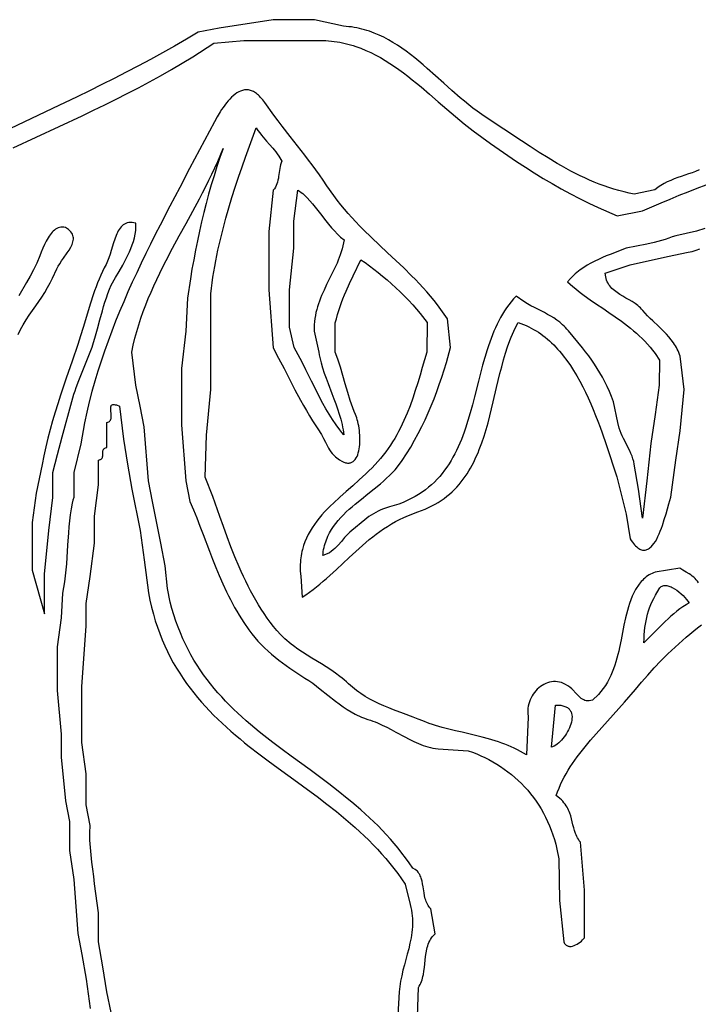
# Model space of a CAD drawing. Extents: x 0 to 6.91, y 0 to 7.03.
# Tile 5 of 11: x 1.61 to 3.24, y 4.4 to 6.77. Entities that reach past the tile are written whole.
import ezdxf

# ---------------------------------------------------------------- set-up
doc = ezdxf.new("R2010")
doc.units = 0

msp = doc.modelspace()

# ---------------------------------------------------------------- linework, layer by layer
for points in [[(3.245935, 6.408189), (3.237519, 6.404872), (3.22898, 6.40175), (3.220362, 6.398753), (3.203063, 6.392862), (3.194472, 6.389831), (3.185977, 6.386649), (3.177624, 6.383249), (3.169455, 6.379562), (3.161517, 6.375518), (3.153851, 6.37105), (3.150135, 6.368635), (3.146504, 6.366087), (3.139518, 6.360562), (3.09, 6.35), (3.077502, 6.352503), (3.065146, 6.355355), (3.052925, 6.35854), (3.040835, 6.362045), (3.028869, 6.365857), (3.017023, 6.369962), (3.005291, 6.374346), (2.993668, 6.378997), (2.982148, 6.383899), (2.970725, 6.389039), (2.959395, 6.394405), (2.948152, 6.399981), (2.936989, 6.405755), (2.925903, 6.411713), (2.914887, 6.41784), (2.903936, 6.424125), (2.882208, 6.437108), (2.860674, 6.450554), (2.839291, 6.464352), (2.818015, 6.478394), (2.775611, 6.506772), (2.733113, 6.534815), (2.722435, 6.541952), (2.7119, 6.549432), (2.701494, 6.557219), (2.691202, 6.565277), (2.681009, 6.573569), (2.6709, 6.58206), (2.650878, 6.599492), (2.631019, 6.617285), (2.611205, 6.63515), (2.591319, 6.652797), (2.581312, 6.661448), (2.571243, 6.669937), (2.561098, 6.678227), (2.550861, 6.686282), (2.540518, 6.694066), (2.530054, 6.701543), (2.519455, 6.708677), (2.508706, 6.715431), (2.497792, 6.721769), (2.486699, 6.727655), (2.475412, 6.733054), (2.463917, 6.737929), (2.458086, 6.740159), (2.452198, 6.742244), (2.44625, 6.74418), (2.44024, 6.745962), (2.434168, 6.747587), (2.428031, 6.749048), (2.421826, 6.750343), (2.415554, 6.751466), (2.40921, 6.752413), (2.402795, 6.753179), (2.389739, 6.754152), (2.32, 6.77), (2.22, 6.77), (2.09, 6.75), (2.04, 6.74), (2.011622, 6.723001), (1.983025, 6.706412), (1.954224, 6.690201), (1.925237, 6.674338), (1.896083, 6.65879), (1.866777, 6.643525), (1.837337, 6.628513), (1.80778, 6.61372), (1.778124, 6.599116), (1.748386, 6.584669), (1.688732, 6.556118), (1.569199, 6.499506)], [(1.594213, 6.461877), (1.649604, 6.487442), (1.704948, 6.513018), (1.760087, 6.538856), (1.787529, 6.551952), (1.814861, 6.565207), (1.842062, 6.578654), (1.869111, 6.592322), (1.89599, 6.606244), (1.922678, 6.620451), (1.949156, 6.634974), (1.975403, 6.649845), (2.001399, 6.665095), (2.027126, 6.680755), (2.077688, 6.713432), (2.15, 6.72), (2.15, 6.72), (2.245, 6.72), (2.34, 6.72), (2.347019, 6.719683), (2.353959, 6.719192), (2.360822, 6.718532), (2.36761, 6.717706), (2.374325, 6.716717), (2.380968, 6.71557), (2.387541, 6.714267), (2.394046, 6.712813), (2.400485, 6.711211), (2.406858, 6.709465), (2.413168, 6.707579), (2.419417, 6.705556), (2.431737, 6.701114), (2.443831, 6.696168), (2.455714, 6.690748), (2.467398, 6.684884), (2.478898, 6.678604), (2.490228, 6.671937), (2.501399, 6.664914), (2.512428, 6.657563), (2.523326, 6.649913), (2.534108, 6.641994), (2.544787, 6.633835), (2.555377, 6.625466), (2.565892, 6.616915), (2.576345, 6.608211), (2.59712, 6.590466), (2.617811, 6.572463), (2.638528, 6.554436), (2.659379, 6.536621), (2.669889, 6.527865), (2.680474, 6.51925), (2.701922, 6.502558), (2.722582, 6.487203), (2.743346, 6.472117), (2.764221, 6.457316), (2.785215, 6.442815), (2.806333, 6.428629), (2.827585, 6.414773), (2.848978, 6.401262), (2.870518, 6.388111), (2.892214, 6.375336), (2.914072, 6.362951), (2.9361, 6.350972), (2.958305, 6.339413), (2.980696, 6.328289), (3.003278, 6.317617), (3.049049, 6.297683), (3.11, 6.31), (3.15424, 6.329061), (3.176062, 6.33827), (3.197781, 6.347219), (3.21947, 6.355875), (3.241201, 6.364203), (3.263045, 6.372171)], [(3.259673, 6.267691), (3.239671, 6.261093), (3.19, 6.25), (3.181428, 6.246915), (3.172799, 6.243995), (3.164116, 6.241242), (3.155382, 6.238655), (3.146601, 6.236237), (3.137774, 6.233988), (3.12, 6.23), (3.07, 6.22), (3.03203, 6.205085), (3.022564, 6.201228), (3.013166, 6.197228), (3.003866, 6.193039), (2.994691, 6.188615), (2.985672, 6.183911), (2.976837, 6.178881), (2.968214, 6.173478), (2.959834, 6.167658), (2.951724, 6.161373), (2.94778, 6.158043), (2.943914, 6.154579), (2.94013, 6.150977), (2.936432, 6.14723), (2.929308, 6.139279), (2.93562, 6.13339), (2.942112, 6.127651), (2.94877, 6.122047), (2.955579, 6.116563), (2.962526, 6.111184), (2.969596, 6.105894), (2.984052, 6.095525), (2.998835, 6.085334), (3.013832, 6.075201), (3.028932, 6.065006), (3.044023, 6.05463), (3.058993, 6.04395), (3.07373, 6.032848), (3.080976, 6.027101), (3.088122, 6.021203), (3.095153, 6.015139), (3.102057, 6.008895), (3.108818, 6.002454), (3.115424, 5.995803), (3.121859, 5.988925), (3.12811, 5.981806), (3.134162, 5.974432), (3.140003, 5.966786), (3.150992, 5.950621), (3.15, 5.89), (3.14, 5.82), (3.13, 5.75), (3.12, 5.66), (3.11, 5.57), (3.1, 5.64), (3.09, 5.7), (3.088525, 5.706675), (3.086641, 5.71318), (3.084404, 5.719539), (3.081875, 5.725777), (3.079111, 5.731917), (3.076172, 5.737985), (3.07, 5.75), (3.063828, 5.762015), (3.060889, 5.768083), (3.058125, 5.774223), (3.055596, 5.780461), (3.053359, 5.78682), (3.05, 5.8), (3.04, 5.85), (3.035118, 5.862957), (3.030005, 5.875327), (3.024657, 5.887172), (3.019068, 5.898553), (3.013233, 5.90953), (3.007146, 5.920165), (3.000802, 5.930517), (2.994195, 5.940649), (2.987321, 5.95062), (2.980172, 5.960492), (2.972745, 5.970326), (2.965034, 5.980182), (2.931238, 6.021047), (2.927796, 6.02499), (2.924341, 6.028706), (2.92087, 6.032209), (2.917381, 6.035513), (2.910345, 6.04158), (2.903218, 6.047021), (2.895985, 6.051949), (2.888632, 6.056475), (2.881144, 6.060714), (2.873507, 6.064777), (2.857726, 6.07283), (2.849554, 6.077044), (2.841174, 6.081535), (2.832573, 6.086415), (2.823735, 6.091796), (2.805292, 6.104514), (2.799141, 6.097826), (2.793287, 6.090913), (2.787717, 6.083785), (2.782419, 6.076451), (2.77738, 6.06892), (2.772588, 6.061201), (2.768032, 6.053302), (2.763699, 6.045233), (2.759576, 6.037002), (2.755652, 6.028619), (2.751914, 6.020092), (2.748351, 6.01143), (2.74495, 6.002643), (2.741698, 5.993739), (2.738584, 5.984726), (2.735596, 5.975615), (2.729946, 5.957132), (2.724653, 5.93836), (2.719617, 5.919372), (2.714742, 5.900237), (2.705084, 5.861818), (2.700106, 5.842676), (2.694898, 5.823674), (2.689363, 5.804884), (2.683404, 5.786378), (2.680235, 5.777254), (2.676923, 5.768227), (2.673456, 5.759306), (2.669823, 5.750502), (2.66601, 5.741821), (2.662005, 5.733275), (2.657797, 5.72487), (2.653373, 5.716617), (2.648721, 5.708524), (2.643829, 5.7006), (2.638685, 5.692854), (2.633276, 5.685295), (2.62759, 5.677933), (2.621615, 5.670775), (2.615339, 5.663831), (2.60875, 5.657109), (2.601835, 5.65062), (2.594583, 5.644371), (2.586981, 5.638371), (2.579016, 5.632631), (2.570678, 5.627157), (2.561953, 5.62196), (2.552829, 5.617049), (2.543295, 5.612431), (2.533337, 5.608117), (2.522945, 5.604115), (2.500805, 5.597083), (2.493395, 5.594868), (2.48641, 5.59244), (2.479807, 5.589808), (2.473545, 5.58698), (2.467581, 5.583962), (2.461873, 5.580762), (2.45638, 5.577388), (2.45106, 5.573847), (2.445869, 5.570147), (2.440767, 5.566295), (2.409655, 5.540412), (2.40501, 5.536304), (2.400606, 5.532032), (2.396399, 5.527639), (2.392347, 5.523172), (2.38453, 5.514191), (2.376805, 5.505447), (2.372868, 5.501276), (2.368824, 5.497299), (2.364628, 5.493561), (2.360237, 5.490105), (2.355608, 5.486978), (2.350696, 5.484223), (2.339852, 5.480012), (2.340367, 5.485092), (2.341049, 5.490065), (2.341893, 5.494935), (2.342895, 5.499704), (2.344051, 5.504376), (2.345356, 5.508953), (2.346807, 5.513437), (2.348399, 5.517833), (2.350127, 5.522142), (2.351988, 5.526368), (2.35609, 5.53458), (2.360672, 5.542492), (2.365698, 5.550127), (2.371135, 5.557507), (2.376949, 5.564655), (2.383106, 5.571593), (2.389572, 5.578346), (2.396312, 5.584934), (2.403293, 5.591381), (2.41048, 5.597709), (2.41784, 5.603942), (2.432942, 5.61621), (2.448325, 5.628367), (2.463718, 5.640594), (2.478848, 5.653074), (2.486229, 5.659464), (2.493442, 5.665986), (2.500453, 5.672662), (2.507229, 5.679514), (2.513734, 5.686565), (2.519935, 5.693837), (2.531289, 5.709139), (2.541674, 5.725151), (2.551527, 5.741275), (2.560873, 5.757512), (2.569738, 5.773867), (2.578146, 5.790343), (2.586122, 5.806945), (2.593692, 5.823675), (2.600881, 5.840538), (2.607713, 5.857536), (2.614213, 5.874674), (2.620408, 5.891956), (2.626321, 5.909384), (2.631977, 5.926963), (2.637403, 5.944696), (2.64766, 5.98064), (2.64, 6.05), (2.632276, 6.061539), (2.624307, 6.072761), (2.616111, 6.083689), (2.607701, 6.094342), (2.599095, 6.104745), (2.590307, 6.114917), (2.581354, 6.124881), (2.572252, 6.134659), (2.563015, 6.144273), (2.553661, 6.153743), (2.534662, 6.172343), (2.515379, 6.190632), (2.49594, 6.208784), (2.476471, 6.226973), (2.457098, 6.245374), (2.437946, 6.26416), (2.428493, 6.273752), (2.419143, 6.283506), (2.409911, 6.293442), (2.400814, 6.303584), (2.391867, 6.313953), (2.383086, 6.32457), (2.374486, 6.335457), (2.366084, 6.346636), (2.349936, 6.369958), (2.340904, 6.383531), (2.332001, 6.396433), (2.32319, 6.408778), (2.314436, 6.42068), (2.305701, 6.432252), (2.296949, 6.443608), (2.279247, 6.466127), (2.261038, 6.489146), (2.242029, 6.513576), (2.232133, 6.526605), (2.221927, 6.540327), (2.20044, 6.570307), (2.195325, 6.577172), (2.190246, 6.583091), (2.187722, 6.585707), (2.185207, 6.588101), (2.182703, 6.590276), (2.180209, 6.592237), (2.177727, 6.59399), (2.175255, 6.595538), (2.172796, 6.596886), (2.170348, 6.598039), (2.167912, 6.599001), (2.165489, 6.599776), (2.163079, 6.60037), (2.160681, 6.600786), (2.158297, 6.60103), (2.155927, 6.601106), (2.15357, 6.601018), (2.151228, 6.600772), (2.1489, 6.60037), (2.146587, 6.599819), (2.142007, 6.598286), (2.13749, 6.596208), (2.133038, 6.593622), (2.128653, 6.590563), (2.124339, 6.587069), (2.120097, 6.583177), (2.115929, 6.578921), (2.111839, 6.57434), (2.107828, 6.569469), (2.103899, 6.564344), (2.100054, 6.559003), (2.096296, 6.553482), (2.092626, 6.547816), (2.085564, 6.5362), (2.078885, 6.524445), (2.066757, 6.501687), (2.043112, 6.456559), (2.019253, 6.411444), (1.995349, 6.366283), (1.971567, 6.321019), (1.948078, 6.275594), (1.936495, 6.252804), (1.925049, 6.229952), (1.913759, 6.207031), (1.902648, 6.184033), (1.891737, 6.160953), (1.881046, 6.137782), (1.870596, 6.114514), (1.860409, 6.09114), (1.850506, 6.067655), (1.840908, 6.04405), (1.831635, 6.020319), (1.82271, 5.996455), (1.814152, 5.972449), (1.805984, 5.948296), (1.798226, 5.923987), (1.790899, 5.899517), (1.784024, 5.874876), (1.777623, 5.850059), (1.771716, 5.825058), (1.766325, 5.799866), (1.757174, 5.74888), (1.74, 5.68), (1.74, 5.62), (1.738292, 5.613227), (1.736734, 5.606373), (1.73403, 5.592446), (1.731811, 5.57826), (1.730004, 5.563858), (1.728533, 5.54928), (1.727323, 5.534569), (1.725388, 5.504915), (1.723597, 5.475228), (1.722569, 5.460477), (1.721353, 5.445844), (1.719872, 5.431369), (1.718054, 5.417096), (1.713101, 5.389318), (1.71, 5.33), (1.7, 5.26), (1.7, 5.155), (1.71, 5.05), (1.71, 4.995), (1.72, 4.89), (1.73, 4.84), (1.73, 4.77), (1.74, 4.7), (1.75, 4.57), (1.76, 4.52), (1.77, 4.46), (1.78, 4.39)], [(3.244134, 5.414226), (3.24184, 5.418165), (3.239184, 5.421743), (3.236212, 5.425002), (3.232973, 5.427986), (3.229515, 5.430738), (3.225885, 5.433302), (3.222131, 5.435719), (3.214445, 5.440291), (3.206838, 5.444799), (3.199694, 5.449588), (3.14, 5.44), (3.136282, 5.438761), (3.132621, 5.437225), (3.129028, 5.435418), (3.125512, 5.433363), (3.122083, 5.431087), (3.118751, 5.428612), (3.115527, 5.425965), (3.112419, 5.42317), (3.109438, 5.420251), (3.106594, 5.417233), (3.103897, 5.414141), (3.101356, 5.410999), (3.092959, 5.398431), (3.08886, 5.390261), (3.085136, 5.381964), (3.081755, 5.373554), (3.078686, 5.365041), (3.075896, 5.356436), (3.073353, 5.347753), (3.071026, 5.339001), (3.068882, 5.330193), (3.065016, 5.312455), (3.0615, 5.29463), (3.058078, 5.276813), (3.054494, 5.259096), (3.052561, 5.250304), (3.050492, 5.241571), (3.048255, 5.23291), (3.045817, 5.224332), (3.043146, 5.215849), (3.040212, 5.207472), (3.036981, 5.199212), (3.033421, 5.191082), (3.029502, 5.183094), (3.02519, 5.175257), (3.020454, 5.167585), (3.015262, 5.160089), (3.009581, 5.15278), (3.00338, 5.145671), (2.98929, 5.132095), (2.985128, 5.130923), (2.981264, 5.13031), (2.977661, 5.130217), (2.974287, 5.130606), (2.971108, 5.131441), (2.968088, 5.132682), (2.965194, 5.134291), (2.962392, 5.136232), (2.959647, 5.138465), (2.956925, 5.140954), (2.951413, 5.146544), (2.939161, 5.159114), (2.934396, 5.163281), (2.929561, 5.16685), (2.924674, 5.169841), (2.919751, 5.172271), (2.914808, 5.174162), (2.909863, 5.17553), (2.904932, 5.176397), (2.90003, 5.176781), (2.895176, 5.1767), (2.890385, 5.176175), (2.885674, 5.175224), (2.88106, 5.173867), (2.876558, 5.172122), (2.872187, 5.170009), (2.867961, 5.167547), (2.863898, 5.164755), (2.860015, 5.161652), (2.856327, 5.158258), (2.852852, 5.154591), (2.849606, 5.150671), (2.846605, 5.146517), (2.843867, 5.142148), (2.841407, 5.137582), (2.839242, 5.13284), (2.837389, 5.127941), (2.835865, 5.122903), (2.834685, 5.117746), (2.833867, 5.112488), (2.833426, 5.10715), (2.833381, 5.101749), (2.834539, 5.09084), (2.83, 5), (2.822875, 5.004422), (2.815652, 5.008581), (2.808337, 5.012489), (2.800935, 5.016162), (2.793452, 5.019614), (2.785893, 5.02286), (2.778264, 5.025914), (2.77057, 5.028789), (2.762816, 5.031501), (2.755009, 5.034064), (2.739255, 5.038801), (2.723351, 5.043114), (2.707342, 5.047118), (2.675183, 5.054661), (2.65912, 5.05843), (2.643127, 5.06235), (2.627249, 5.066537), (2.611528, 5.071105), (2.60374, 5.073569), (2.596009, 5.076171), (2.580735, 5.081848), (2.569118, 5.086375), (2.557408, 5.090797), (2.533838, 5.099538), (2.510279, 5.108499), (2.498584, 5.113197), (2.486987, 5.118112), (2.47552, 5.123297), (2.464216, 5.128806), (2.453105, 5.134693), (2.442221, 5.141011), (2.431594, 5.147815), (2.426388, 5.151416), (2.421257, 5.155158), (2.416207, 5.159049), (2.411242, 5.163094), (2.401579, 5.171677), (2.396595, 5.176241), (2.391508, 5.180656), (2.386327, 5.184932), (2.381059, 5.18908), (2.370292, 5.197039), (2.359269, 5.204625), (2.348052, 5.211928), (2.336703, 5.219039), (2.313854, 5.233048), (2.302477, 5.240127), (2.291214, 5.247378), (2.280127, 5.25489), (2.269277, 5.262755), (2.26396, 5.266849), (2.258726, 5.271064), (2.253581, 5.275413), (2.248535, 5.279907), (2.243594, 5.284557), (2.238767, 5.289374), (2.229482, 5.299558), (2.221324, 5.30941), (2.213467, 5.319479), (2.2059, 5.329753), (2.198609, 5.340222), (2.191583, 5.350875), (2.184809, 5.361701), (2.178275, 5.372689), (2.171968, 5.383829), (2.165877, 5.395111), (2.159989, 5.406522), (2.154291, 5.418053), (2.148772, 5.429693), (2.143419, 5.44143), (2.13822, 5.453255), (2.128234, 5.477124), (2.118715, 5.501212), (2.109566, 5.525434), (2.100687, 5.549705), (2.09198, 5.573938), (2.074689, 5.621945), (2.056905, 5.668769), (2.06, 5.77), (2.07, 5.88), (2.07, 5.995), (2.07, 6.11), (2.071606, 6.123359), (2.073391, 6.136665), (2.075348, 6.149919), (2.077471, 6.163119), (2.079754, 6.176265), (2.082192, 6.189358), (2.084777, 6.202396), (2.087504, 6.21538), (2.093359, 6.241182), (2.099707, 6.266761), (2.106499, 6.292115), (2.113687, 6.31724), (2.121221, 6.342135), (2.129052, 6.366796), (2.137131, 6.391221), (2.145409, 6.415406), (2.153836, 6.43935), (2.179529, 6.509704), (2.183732, 6.503272), (2.187877, 6.497386), (2.191964, 6.491969), (2.195997, 6.486945), (2.20391, 6.47777), (2.211634, 6.46925), (2.219188, 6.460778), (2.222907, 6.456369), (2.226591, 6.451742), (2.230243, 6.446823), (2.233864, 6.441534), (2.241024, 6.429543), (2.239378, 6.42535), (2.238051, 6.420977), (2.236987, 6.416459), (2.236125, 6.411827), (2.23478, 6.402356), (2.233552, 6.392831), (2.232836, 6.388131), (2.231976, 6.383517), (2.230912, 6.379022), (2.229587, 6.374679), (2.227943, 6.370521), (2.225921, 6.366582), (2.223464, 6.362894), (2.220513, 6.359492), (2.21, 6.26), (2.21, 6.12), (2.22, 5.98), (2.233433, 5.955194), (2.246579, 5.930029), (2.259644, 5.904668), (2.272833, 5.879274), (2.286351, 5.854012), (2.293298, 5.841481), (2.300404, 5.829045), (2.307696, 5.816723), (2.315198, 5.804536), (2.330937, 5.780648), (2.333916, 5.776093), (2.336638, 5.771476), (2.33916, 5.766815), (2.341541, 5.762127), (2.346111, 5.752742), (2.350811, 5.743463), (2.353354, 5.738909), (2.356103, 5.734435), (2.359116, 5.730058), (2.362451, 5.725797), (2.366167, 5.72167), (2.37032, 5.717694), (2.380171, 5.710267), (2.385423, 5.707213), (2.39033, 5.704975), (2.392658, 5.704149), (2.394902, 5.703512), (2.397064, 5.703059), (2.399146, 5.702785), (2.401147, 5.702685), (2.40307, 5.702754), (2.404915, 5.702987), (2.406683, 5.703379), (2.408376, 5.703925), (2.409994, 5.704621), (2.411538, 5.70546), (2.41301, 5.706438), (2.415739, 5.708792), (2.418191, 5.711643), (2.420373, 5.714951), (2.422294, 5.718676), (2.423962, 5.722777), (2.425386, 5.727217), (2.426573, 5.731953), (2.427532, 5.736947), (2.428271, 5.742159), (2.428799, 5.747549), (2.429123, 5.753077), (2.429253, 5.758703), (2.429196, 5.764388), (2.428962, 5.770091), (2.428557, 5.775773), (2.427991, 5.781393), (2.427271, 5.786913), (2.426406, 5.792292), (2.425405, 5.79749), (2.424276, 5.802468), (2.423026, 5.807185), (2.421665, 5.811602), (2.41864, 5.819375), (2.415305, 5.827076), (2.41207, 5.835367), (2.408922, 5.844171), (2.405847, 5.853411), (2.399867, 5.872887), (2.394024, 5.893172), (2.388213, 5.913645), (2.382331, 5.933683), (2.37933, 5.943346), (2.376271, 5.952666), (2.36993, 5.969972), (2.37, 6.04), (2.372494, 6.050306), (2.375239, 6.060324), (2.37822, 6.070093), (2.381421, 6.079652), (2.384828, 6.08904), (2.388424, 6.098296), (2.392194, 6.107458), (2.396124, 6.116566), (2.404397, 6.134774), (2.413121, 6.153232), (2.431426, 6.192142), (2.441616, 6.185185), (2.452009, 6.17775), (2.462557, 6.169869), (2.473211, 6.161571), (2.483921, 6.15289), (2.494638, 6.143855), (2.505314, 6.134499), (2.515897, 6.124853), (2.526341, 6.114947), (2.536594, 6.104814), (2.546608, 6.094484), (2.556334, 6.08399), (2.565723, 6.073361), (2.574725, 6.062631), (2.591371, 6.040988), (2.59, 5.97), (2.579419, 5.932895), (2.574026, 5.914319), (2.568458, 5.895783), (2.562634, 5.877326), (2.556474, 5.858991), (2.549897, 5.840818), (2.542824, 5.822847), (2.539076, 5.81395), (2.535174, 5.80512), (2.531107, 5.79636), (2.526866, 5.787676), (2.522441, 5.779074), (2.517821, 5.770559), (2.512996, 5.762134), (2.507957, 5.753807), (2.502694, 5.745581), (2.497196, 5.737462), (2.491453, 5.729454), (2.485456, 5.721564), (2.479194, 5.713796), (2.472657, 5.706155), (2.458718, 5.691276), (2.451118, 5.683783), (2.443401, 5.676427), (2.427718, 5.662055), (2.411878, 5.648016), (2.39609, 5.634167), (2.380562, 5.620364), (2.365503, 5.606465), (2.358215, 5.599435), (2.351122, 5.592327), (2.344251, 5.585123), (2.337627, 5.577806), (2.331277, 5.570357), (2.325227, 5.562759), (2.319502, 5.554994), (2.31413, 5.547043), (2.309136, 5.53889), (2.304546, 5.530516), (2.300386, 5.521903), (2.296682, 5.513033), (2.293461, 5.503889), (2.290748, 5.494452), (2.28959, 5.489618), (2.288569, 5.484705), (2.287689, 5.47971), (2.286951, 5.47463), (2.286361, 5.469463), (2.28592, 5.464208), (2.285633, 5.458862), (2.285502, 5.453423), (2.285531, 5.447888), (2.285722, 5.442256), (2.286608, 5.430688), (2.29, 5.38), (2.298969, 5.385878), (2.30773, 5.391979), (2.316302, 5.398282), (2.324703, 5.40477), (2.332954, 5.411423), (2.341072, 5.418223), (2.349077, 5.425151), (2.356989, 5.432189), (2.372607, 5.446517), (2.388078, 5.461056), (2.403555, 5.475658), (2.419191, 5.490171), (2.435138, 5.504446), (2.443277, 5.511447), (2.45155, 5.518332), (2.459977, 5.525082), (2.468578, 5.531679), (2.477371, 5.538103), (2.486375, 5.544337), (2.49561, 5.550361), (2.505094, 5.556156), (2.514847, 5.561704), (2.524888, 5.566986), (2.535236, 5.571983), (2.545909, 5.576676), (2.56831, 5.585076), (2.577376, 5.588283), (2.58611, 5.591746), (2.59452, 5.59546), (2.602614, 5.599419), (2.610399, 5.603616), (2.617884, 5.608045), (2.625076, 5.612698), (2.631984, 5.617571), (2.638616, 5.622656), (2.644978, 5.627947), (2.651081, 5.633437), (2.65693, 5.63912), (2.662535, 5.64499), (2.667903, 5.65104), (2.673043, 5.657263), (2.677961, 5.663654), (2.682667, 5.670206), (2.687168, 5.676913), (2.691471, 5.683767), (2.695586, 5.690763), (2.69952, 5.697893), (2.703281, 5.705153), (2.706876, 5.712535), (2.710315, 5.720032), (2.713604, 5.727639), (2.716752, 5.735349), (2.719767, 5.743156), (2.722656, 5.751052), (2.72809, 5.76709), (2.733119, 5.78341), (2.737805, 5.799962), (2.742213, 5.816694), (2.746406, 5.833555), (2.750448, 5.850492), (2.758333, 5.884393), (2.762303, 5.901253), (2.766376, 5.917985), (2.770617, 5.934536), (2.775088, 5.950855), (2.779854, 5.966891), (2.784978, 5.982592), (2.790524, 5.997907), (2.793474, 6.005404), (2.796554, 6.012785), (2.799772, 6.020043), (2.803134, 6.027173), (2.810327, 6.041021), (2.816834, 6.038804), (2.823218, 6.036368), (2.829481, 6.033718), (2.835625, 6.030859), (2.841651, 6.027796), (2.847561, 6.024534), (2.853357, 6.021078), (2.85904, 6.017434), (2.864611, 6.013606), (2.870074, 6.009599), (2.875428, 6.005419), (2.880676, 6.00107), (2.885819, 5.996558), (2.89086, 5.991888), (2.895799, 5.987065), (2.900639, 5.982094), (2.90538, 5.976981), (2.910025, 5.971729), (2.914576, 5.966345), (2.919033, 5.960833), (2.927675, 5.949446), (2.935964, 5.937611), (2.943914, 5.925367), (2.951537, 5.912755), (2.958847, 5.899816), (2.965857, 5.886591), (2.97258, 5.87312), (2.979029, 5.859445), (2.985217, 5.845605), (2.991157, 5.831643), (2.996863, 5.817598), (3.002347, 5.803511), (3.007623, 5.789423), (3.012704, 5.775375), (3.022333, 5.747561), (3.047902, 5.669313), (3.07, 5.58), (3.08, 5.52), (3.082714, 5.515951), (3.085385, 5.512264), (3.088013, 5.508929), (3.090599, 5.505939), (3.093143, 5.503283), (3.095645, 5.500954), (3.098105, 5.498942), (3.100524, 5.497239), (3.102902, 5.495835), (3.105239, 5.494722), (3.107535, 5.493891), (3.109792, 5.493333), (3.112008, 5.493039), (3.114184, 5.493001), (3.11632, 5.493209), (3.118418, 5.493655), (3.120476, 5.494329), (3.122496, 5.495223), (3.124477, 5.496329), (3.12642, 5.497636), (3.128324, 5.499137), (3.130191, 5.500822), (3.133813, 5.50471), (3.137287, 5.50923), (3.140616, 5.51431), (3.1438, 5.519879), (3.146843, 5.525868), (3.149746, 5.532204), (3.152512, 5.538817), (3.155142, 5.545636), (3.157639, 5.552591), (3.16224, 5.566621), (3.166332, 5.580341), (3.173057, 5.604581), (3.177944, 5.620774), (3.19, 5.71), (3.2, 5.78), (3.21, 5.88), (3.2, 5.96), (3.198614, 5.964363), (3.197046, 5.968618), (3.195305, 5.972769), (3.193401, 5.976822), (3.191342, 5.98078), (3.189138, 5.98465), (3.186797, 5.988436), (3.184329, 5.992143), (3.179046, 5.99934), (3.173362, 6.00628), (3.167349, 6.013004), (3.161079, 6.019551), (3.154625, 6.02596), (3.148059, 6.032272), (3.134881, 6.04476), (3.128413, 6.051015), (3.122123, 6.057332), (3.110365, 6.070304), (3.10762, 6.073404), (3.104706, 6.076344), (3.101638, 6.079138), (3.098433, 6.081801), (3.095108, 6.084345), (3.091679, 6.086786), (3.084575, 6.091413), (3.077253, 6.095793), (3.069845, 6.100039), (3.062483, 6.104264), (3.055298, 6.10858), (3.048423, 6.1131), (3.045143, 6.115471), (3.04199, 6.117935), (3.03898, 6.120506), (3.03613, 6.123198), (3.033456, 6.126025), (3.030975, 6.129002), (3.028703, 6.132142), (3.026657, 6.135459), (3.024853, 6.138968), (3.023308, 6.142682), (3.022038, 6.146616), (3.02106, 6.150783), (3.020044, 6.159874), (3.036256, 6.16543), (3.08, 6.18), (3.17, 6.2), (3.22, 6.21), (3.229348, 6.212342), (3.238657, 6.215097), (3.247935, 6.218183)], [(2.568204, 4.370883), (2.57, 4.44), (2.572242, 4.443578), (2.574234, 4.447272), (2.575995, 4.451072), (2.577542, 4.45497), (2.578895, 4.458958), (2.580072, 4.463028), (2.581092, 4.467171), (2.581974, 4.471378), (2.583397, 4.479953), (2.58449, 4.488686), (2.586285, 4.506354), (2.587285, 4.515155), (2.588552, 4.523844), (2.590237, 4.532354), (2.591282, 4.536521), (2.592487, 4.540617), (2.593871, 4.544636), (2.595453, 4.548567), (2.597251, 4.552403), (2.599283, 4.556135), (2.60157, 4.559755), (2.604128, 4.563254), (2.610136, 4.569858), (2.6, 4.63), (2.597566, 4.632451), (2.595389, 4.635075), (2.593452, 4.63786), (2.591735, 4.640792), (2.590219, 4.643857), (2.588886, 4.647043), (2.587716, 4.650335), (2.586692, 4.653719), (2.585001, 4.660713), (2.583664, 4.667917), (2.581444, 4.682519), (2.580259, 4.689702), (2.578824, 4.696662), (2.576986, 4.703291), (2.57587, 4.706447), (2.574596, 4.70948), (2.573147, 4.712376), (2.571503, 4.715122), (2.569645, 4.717704), (2.567555, 4.720108), (2.565213, 4.722322), (2.562601, 4.724331), (2.556492, 4.727682), (2.548057, 4.7401), (2.539383, 4.752204), (2.530482, 4.764007), (2.521364, 4.77552), (2.512038, 4.786756), (2.502515, 4.797728), (2.492806, 4.808447), (2.48292, 4.818926), (2.472868, 4.829177), (2.462661, 4.839213), (2.452307, 4.849045), (2.441819, 4.858685), (2.431206, 4.868147), (2.420478, 4.877443), (2.409646, 4.886584), (2.39872, 4.895583), (2.376628, 4.913204), (2.354283, 4.930405), (2.331767, 4.947282), (2.309165, 4.963935), (2.264025, 4.99696), (2.241654, 5.013529), (2.219524, 5.030266), (2.197719, 5.047268), (2.186963, 5.055901), (2.17632, 5.064636), (2.165798, 5.073487), (2.15541, 5.082466), (2.145164, 5.091585), (2.135071, 5.100857), (2.125141, 5.110294), (2.115386, 5.119907), (2.105814, 5.12971), (2.096437, 5.139714), (2.087264, 5.149933), (2.078306, 5.160377), (2.069574, 5.17106), (2.061076, 5.181993), (2.052825, 5.193189), (2.04483, 5.204661), (2.037101, 5.21642), (2.029649, 5.228479), (2.022483, 5.240849), (2.015615, 5.253544), (2.009055, 5.266576), (2.002813, 5.279956), (1.996898, 5.293698), (1.991322, 5.307813), (1.986095, 5.322313), (1.981227, 5.337212), (1.976728, 5.35252), (1.972609, 5.368252), (1.965551, 5.40103), (1.96, 5.455), (1.95, 5.51), (1.93, 5.61), (1.92, 5.66), (1.91, 5.79), (1.9, 5.84), (1.89, 5.89), (1.88, 5.97), (1.883477, 5.986725), (1.887427, 6.003253), (1.891826, 6.019594), (1.896648, 6.035759), (1.901868, 6.051758), (1.90746, 6.067603), (1.913398, 6.083304), (1.919657, 6.098871), (1.926212, 6.114316), (1.933038, 6.129648), (1.940108, 6.144878), (1.947397, 6.160017), (1.95488, 6.175075), (1.962531, 6.190064), (1.978237, 6.219874), (1.99431, 6.249532), (2.010547, 6.279122), (2.026744, 6.30873), (2.042698, 6.33844), (2.050519, 6.35336), (2.058204, 6.368337), (2.065725, 6.383382), (2.073059, 6.398506), (2.080178, 6.413719), (2.087059, 6.429032), (2.1, 6.46), (2.1, 6.46), (2.092332, 6.438228), (2.085004, 6.416363), (2.078009, 6.394404), (2.071342, 6.372349), (2.064994, 6.350194), (2.05896, 6.327939), (2.053231, 6.305582), (2.047802, 6.28312), (2.042665, 6.260551), (2.037814, 6.237874), (2.033242, 6.215086), (2.028941, 6.192185), (2.024905, 6.16917), (2.021128, 6.146038), (2.01432, 6.099417), (2.01, 6.02), (2, 5.93), (2, 5.795), (2.01, 5.66), (2.02, 5.61), (2.02829, 5.590332), (2.036287, 5.570545), (2.044068, 5.550673), (2.051714, 5.530754), (2.066915, 5.490919), (2.074629, 5.471076), (2.082524, 5.451329), (2.090679, 5.431717), (2.099173, 5.412275), (2.108085, 5.39304), (2.112723, 5.38351), (2.117496, 5.374047), (2.122412, 5.364652), (2.127482, 5.355332), (2.132717, 5.346091), (2.138125, 5.336934), (2.143717, 5.327864), (2.149503, 5.318886), (2.161695, 5.301226), (2.168742, 5.291882), (2.176089, 5.282886), (2.183711, 5.274222), (2.191586, 5.265876), (2.199688, 5.257833), (2.207994, 5.250079), (2.21648, 5.242598), (2.225122, 5.235377), (2.233896, 5.228399), (2.242777, 5.221651), (2.251742, 5.215118), (2.260766, 5.208785), (2.269826, 5.202637), (2.296977, 5.185157), (2.306318, 5.179069), (2.315563, 5.172588), (2.324737, 5.165794), (2.333865, 5.158768), (2.352078, 5.144341), (2.370398, 5.129946), (2.379659, 5.122961), (2.389021, 5.116225), (2.398507, 5.109818), (2.408142, 5.10382), (2.41795, 5.098311), (2.422927, 5.095765), (2.427957, 5.093371), (2.433042, 5.09114), (2.438186, 5.089081), (2.448662, 5.08552), (2.454506, 5.083671), (2.46028, 5.081647), (2.465991, 5.079464), (2.471643, 5.077137), (2.482797, 5.072107), (2.493789, 5.066679), (2.504667, 5.06097), (2.515475, 5.0551), (2.537075, 5.043356), (2.54796, 5.037719), (2.558964, 5.032399), (2.570134, 5.027515), (2.575795, 5.025273), (2.581516, 5.023185), (2.587301, 5.021265), (2.593157, 5.019529), (2.59909, 5.017991), (2.605105, 5.016667), (2.611208, 5.015571), (2.617406, 5.014717), (2.630106, 5.0138), (2.69, 5.01), (2.7003, 5.006432), (2.71046, 5.002528), (2.720471, 4.998292), (2.730324, 4.993729), (2.740013, 4.988843), (2.749527, 4.983638), (2.758858, 4.978117), (2.767998, 4.972286), (2.776939, 4.966148), (2.785671, 4.959707), (2.794186, 4.952967), (2.802477, 4.945933), (2.810533, 4.938608), (2.818348, 4.930997), (2.825912, 4.923103), (2.833216, 4.914931), (2.840253, 4.906485), (2.847013, 4.89777), (2.853489, 4.888788), (2.859672, 4.879544), (2.865552, 4.870043), (2.871123, 4.860288), (2.876375, 4.850283), (2.881299, 4.840033), (2.885888, 4.829542), (2.890132, 4.818813), (2.894024, 4.807851), (2.897554, 4.79666), (2.900715, 4.785245), (2.903497, 4.773608), (2.907893, 4.749688), (2.91, 4.65), (2.92, 4.55), (2.921025, 4.54793), (2.922154, 4.546105), (2.92338, 4.544514), (2.924696, 4.543151), (2.926095, 4.542004), (2.927571, 4.541066), (2.929116, 4.540327), (2.930724, 4.539778), (2.932387, 4.53941), (2.934099, 4.539214), (2.935852, 4.53918), (2.93764, 4.539301), (2.941292, 4.539966), (2.945, 4.541137), (2.948708, 4.542742), (2.95236, 4.544707), (2.955901, 4.54696), (2.959276, 4.549428), (2.962429, 4.552039), (2.965304, 4.554719), (2.97, 4.56), (2.97, 4.675), (2.96, 4.79), (2.957486, 4.79349), (2.955232, 4.796984), (2.953217, 4.800481), (2.951419, 4.803982), (2.949817, 4.807485), (2.94839, 4.810992), (2.945972, 4.818013), (2.943994, 4.825043), (2.942283, 4.832082), (2.938978, 4.846179), (2.937039, 4.853234), (2.93468, 4.860292), (2.93329, 4.863822), (2.93173, 4.867351), (2.929979, 4.870881), (2.928016, 4.87441), (2.925819, 4.877939), (2.923367, 4.881468), (2.920638, 4.884996), (2.91761, 4.888522), (2.914263, 4.892048), (2.910574, 4.895573), (2.902087, 4.902617), (2.905235, 4.911552), (2.908721, 4.920383), (2.912531, 4.929115), (2.916648, 4.937752), (2.921056, 4.946297), (2.92574, 4.954755), (2.930684, 4.963131), (2.935873, 4.971428), (2.941289, 4.97965), (2.946919, 4.987802), (2.952745, 4.995888), (2.958753, 5.003913), (2.964926, 5.011879), (2.971248, 5.019792), (2.984279, 5.035474), (2.99772, 5.050991), (3.011443, 5.066378), (3.039236, 5.096894), (3.053053, 5.112089), (3.066648, 5.127287), (3.092671, 5.157826), (3.107124, 5.175174), (3.122198, 5.192456), (3.13786, 5.20961), (3.154076, 5.226571), (3.170814, 5.243275), (3.188041, 5.25966), (3.196827, 5.267713), (3.205723, 5.275662), (3.214725, 5.2835), (3.223828, 5.291217), (3.233028, 5.298807), (3.242322, 5.306262), (3.251705, 5.313573)], [(1.605949, 6.012097), (1.612205, 6.024038), (1.618744, 6.035835), (1.625607, 6.047464), (1.632836, 6.058902), (1.648556, 6.081107), (1.656223, 6.09156), (1.66357, 6.102443), (1.67057, 6.113639), (1.677198, 6.125031), (1.683427, 6.136503), (1.689233, 6.147938), (1.699468, 6.170227), (1.700881, 6.173286), (1.702507, 6.176388), (1.706293, 6.182707), (1.710615, 6.189153), (1.715264, 6.195694), (1.7247, 6.208935), (1.729067, 6.215571), (1.73292, 6.222174), (1.734588, 6.225453), (1.736048, 6.228713), (1.737275, 6.231948), (1.738242, 6.235155), (1.738922, 6.23833), (1.73929, 6.241469), (1.739319, 6.244568), (1.738983, 6.247623), (1.738256, 6.25063), (1.737111, 6.253585), (1.735522, 6.256484), (1.733463, 6.259323), (1.730908, 6.262099), (1.72783, 6.264806), (1.72, 6.27), (1.72, 6.27), (1.716264, 6.270637), (1.712669, 6.270815), (1.709211, 6.270556), (1.705884, 6.269879), (1.702681, 6.268807), (1.699598, 6.267362), (1.69663, 6.265563), (1.69377, 6.263433), (1.691014, 6.260993), (1.688355, 6.258263), (1.685788, 6.255266), (1.683308, 6.252023), (1.68091, 6.248555), (1.678587, 6.244882), (1.674146, 6.237011), (1.669942, 6.228579), (1.665931, 6.219758), (1.662068, 6.210717), (1.658311, 6.201626), (1.650936, 6.183975), (1.643452, 6.168169), (1.635141, 6.152918), (1.626261, 6.137233), (1.607597, 6.104912)], [(1.83, 4.38), (1.82, 4.43), (1.81, 4.49), (1.8, 4.55), (1.8, 4.62), (1.79, 4.69), (1.789246, 4.698743), (1.788353, 4.707478), (1.786282, 4.724933), (1.784057, 4.742379), (1.781945, 4.759831), (1.780216, 4.777304), (1.779578, 4.786054), (1.779136, 4.794814), (1.778924, 4.803587), (1.778974, 4.812374), (1.78, 4.83), (1.77, 4.88), (1.77, 4.955), (1.76, 5.03), (1.76, 5.165), (1.77, 5.31), (1.77, 5.365), (1.78, 5.43), (1.79, 5.51), (1.79, 5.575), (1.8, 5.65), (1.8, 5.71), (1.801843, 5.710433), (1.803451, 5.710963), (1.804838, 5.711585), (1.806022, 5.712291), (1.807016, 5.713076), (1.807837, 5.713932), (1.808502, 5.714853), (1.809025, 5.715833), (1.809709, 5.717942), (1.810015, 5.720208), (1.810071, 5.722578), (1.81, 5.725), (1.809929, 5.727422), (1.809985, 5.729792), (1.810291, 5.732058), (1.810975, 5.734167), (1.811498, 5.735147), (1.812163, 5.736068), (1.812984, 5.736924), (1.813978, 5.737709), (1.815162, 5.738415), (1.816549, 5.739037), (1.82, 5.74), (1.82, 5.8), (1.822383, 5.80083), (1.824401, 5.801888), (1.826082, 5.803154), (1.827452, 5.804607), (1.828539, 5.806228), (1.829371, 5.807996), (1.829973, 5.809892), (1.830373, 5.811895), (1.830599, 5.813985), (1.830677, 5.816142), (1.8305, 5.820579), (1.829569, 5.829375), (1.82925, 5.833414), (1.829317, 5.837), (1.829564, 5.838572), (1.829988, 5.839971), (1.830618, 5.841176), (1.831481, 5.842168), (1.832602, 5.842926), (1.834011, 5.84343), (1.835733, 5.84366), (1.837796, 5.843596), (1.840227, 5.843218), (1.843053, 5.842506), (1.85, 5.84), (1.86, 5.76), (1.87, 5.7), (1.88, 5.64), (1.9, 5.54), (1.91, 5.47), (1.92, 5.39), (1.923545, 5.372565), (1.927503, 5.355605), (1.931862, 5.339107), (1.936612, 5.323058), (1.941744, 5.307445), (1.947245, 5.292255), (1.953106, 5.277475), (1.959316, 5.263092), (1.965864, 5.249093), (1.97274, 5.235464), (1.979934, 5.222193), (1.987435, 5.209268), (1.995231, 5.196673), (2.003314, 5.184398), (2.011671, 5.172428), (2.020293, 5.160751), (2.029169, 5.149353), (2.038289, 5.138222), (2.047641, 5.127345), (2.057216, 5.116708), (2.067003, 5.106299), (2.076991, 5.096104), (2.087169, 5.08611), (2.097528, 5.076305), (2.108056, 5.066675), (2.118744, 5.057207), (2.129579, 5.047889), (2.140553, 5.038707), (2.151654, 5.029648), (2.162872, 5.020699), (2.185616, 5.00308), (2.208701, 4.985745), (2.232041, 4.968591), (2.279153, 4.934404), (2.302756, 4.917164), (2.326277, 4.899687), (2.349631, 4.881869), (2.372736, 4.863605), (2.384167, 4.854273), (2.395505, 4.844791), (2.406738, 4.835145), (2.417855, 4.825323), (2.428846, 4.815311), (2.439701, 4.805097), (2.450409, 4.794667), (2.460959, 4.784008), (2.471341, 4.773108), (2.481544, 4.761953), (2.491558, 4.75053), (2.501372, 4.738826), (2.510975, 4.726828), (2.520358, 4.714524), (2.538419, 4.688942), (2.55, 4.64), (2.551879, 4.633182), (2.553388, 4.626393), (2.554548, 4.61963), (2.555378, 4.612893), (2.555898, 4.606181), (2.556126, 4.599492), (2.556084, 4.592825), (2.55579, 4.586179), (2.555264, 4.579552), (2.554525, 4.572944), (2.553594, 4.566354), (2.552489, 4.559779), (2.549837, 4.546673), (2.546727, 4.533617), (2.543316, 4.5206), (2.539759, 4.507613), (2.536214, 4.494647), (2.532836, 4.481691), (2.529784, 4.468737), (2.527213, 4.455773), (2.526156, 4.449285), (2.525279, 4.442791), (2.52414, 4.429781), (2.52, 4.36)]]:
    msp.add_lwpolyline(points)
for points in [[(2.28, 6.36), (2.283915, 6.357279), (2.287729, 6.354396), (2.291448, 6.351361), (2.295081, 6.348184), (2.302114, 6.341439), (2.308887, 6.334238), (2.315456, 6.326657), (2.321881, 6.318771), (2.334528, 6.302389), (2.347293, 6.2857), (2.353864, 6.27743), (2.360638, 6.269311), (2.367673, 6.261419), (2.375028, 6.253829), (2.38276, 6.246619), (2.390927, 6.239863), (2.38968, 6.23251), (2.388148, 6.225286), (2.386353, 6.218182), (2.384317, 6.211187), (2.382062, 6.204292), (2.37961, 6.197487), (2.376984, 6.190762), (2.374205, 6.184108), (2.368279, 6.17097), (2.362009, 6.157996), (2.349148, 6.132224), (2.342912, 6.119269), (2.337042, 6.106164), (2.334299, 6.09953), (2.331715, 6.092829), (2.329311, 6.086052), (2.327109, 6.079187), (2.325132, 6.072226), (2.323401, 6.065159), (2.32194, 6.057975), (2.320769, 6.050666), (2.319911, 6.04322), (2.319389, 6.035629), (2.31944, 6.019971), (2.33, 5.97), (2.331217, 5.963544), (2.332592, 5.957125), (2.33577, 5.944385), (2.339443, 5.931763), (2.343517, 5.91924), (2.347902, 5.9068), (2.352506, 5.894424), (2.362002, 5.869795), (2.36671, 5.857505), (2.37127, 5.845209), (2.375589, 5.832889), (2.379577, 5.820526), (2.38314, 5.808104), (2.386187, 5.795604), (2.387488, 5.789319), (2.388626, 5.783008), (2.390366, 5.770299), (2.385533, 5.776328), (2.38084, 5.782426), (2.37185, 5.794816), (2.363338, 5.807442), (2.35525, 5.820275), (2.34753, 5.83329), (2.340121, 5.846457), (2.332969, 5.859751), (2.326018, 5.873143), (2.312494, 5.900113), (2.299104, 5.927149), (2.29232, 5.940623), (2.285403, 5.954031), (2.270945, 5.98054), (2.26, 6.03), (2.26, 6.12), (2.27, 6.22), (2.27, 6.285), (2.28, 6.36)], [(1.89, 6.28), (1.885229, 6.28116), (1.880758, 6.281805), (1.876574, 6.281959), (1.872663, 6.281646), (1.869011, 6.28089), (1.865604, 6.279715), (1.862429, 6.278145), (1.859472, 6.276205), (1.856718, 6.273918), (1.854155, 6.271308), (1.851768, 6.2684), (1.849544, 6.265218), (1.847469, 6.261785), (1.84553, 6.258127), (1.843711, 6.254266), (1.842, 6.250228), (1.838847, 6.241713), (1.835959, 6.232776), (1.830539, 6.214406), (1.827787, 6.205358), (1.82486, 6.196659), (1.821648, 6.1885), (1.818041, 6.181076), (1.813566, 6.172608), (1.809282, 6.163879), (1.805178, 6.154916), (1.801242, 6.145745), (1.79746, 6.136394), (1.793821, 6.126888), (1.790313, 6.117255), (1.786923, 6.107522), (1.780448, 6.087858), (1.762584, 6.029218), (1.756261, 6.00881), (1.749696, 5.988429), (1.736068, 5.947703), (1.722159, 5.906943), (1.708426, 5.866051), (1.70177, 5.845526), (1.695329, 5.824932), (1.689162, 5.804257), (1.683326, 5.783489), (1.677877, 5.762616), (1.672874, 5.741625), (1.668373, 5.720505), (1.664431, 5.699244), (1.65, 5.63), (1.64, 5.56), (1.64, 5.445), (1.67, 5.34), (1.67, 5.435), (1.68, 5.54), (1.69, 5.62), (1.69, 5.68), (1.701153, 5.723205), (1.712374, 5.765931), (1.735422, 5.851261), (1.737871, 5.859781), (1.740484, 5.868205), (1.743243, 5.876543), (1.74613, 5.884808), (1.752217, 5.901156), (1.758601, 5.917336), (1.771678, 5.949533), (1.784206, 5.982086), (1.787914, 5.992867), (1.791346, 6.003725), (1.794555, 6.014635), (1.797595, 6.025572), (1.803383, 6.047426), (1.809141, 6.069084), (1.812143, 6.079776), (1.815298, 6.090343), (1.818662, 6.100761), (1.822287, 6.111003), (1.826227, 6.121045), (1.830537, 6.130861), (1.840478, 6.149714), (1.849179, 6.164225), (1.858013, 6.179319), (1.862348, 6.187073), (1.866556, 6.194959), (1.870585, 6.202971), (1.874381, 6.211106), (1.877892, 6.219357), (1.881064, 6.227722), (1.883843, 6.236194), (1.886178, 6.244768), (1.888014, 6.253441), (1.889298, 6.262207), (1.889717, 6.266624), (1.889978, 6.271062), (1.89, 6.28)], [(3.15, 5.4), (3.151434, 5.402161), (3.153036, 5.403969), (3.154795, 5.405436), (3.156699, 5.406579), (3.158737, 5.407411), (3.160897, 5.407948), (3.163167, 5.408204), (3.165537, 5.408193), (3.167994, 5.40793), (3.170527, 5.407431), (3.173125, 5.406709), (3.175775, 5.405779), (3.178467, 5.404656), (3.181189, 5.403355), (3.186676, 5.400276), (3.192145, 5.396658), (3.197503, 5.392619), (3.202658, 5.388277), (3.207518, 5.383748), (3.21199, 5.37915), (3.215983, 5.3746), (3.222161, 5.366112), (3.21457, 5.361642), (3.207076, 5.356751), (3.199681, 5.351485), (3.192384, 5.345891), (3.185189, 5.340014), (3.178096, 5.333902), (3.171106, 5.327599), (3.164221, 5.321152), (3.150772, 5.308013), (3.13776, 5.294852), (3.113089, 5.269945), (3.113367, 5.279661), (3.113853, 5.288998), (3.114561, 5.297993), (3.115505, 5.306681), (3.116698, 5.315098), (3.118153, 5.32328), (3.119882, 5.331262), (3.1219, 5.33908), (3.124219, 5.346769), (3.126852, 5.354366), (3.129814, 5.361906), (3.133116, 5.369424), (3.136773, 5.376957), (3.140797, 5.384541), (3.15, 5.4)], [(2.9, 5.12), (2.906774, 5.120043), (2.912838, 5.119548), (2.915612, 5.119108), (2.918217, 5.118546), (2.920658, 5.117866), (2.922937, 5.117072), (2.925057, 5.116168), (2.927022, 5.115158), (2.928835, 5.114047), (2.930499, 5.112838), (2.932016, 5.111536), (2.933392, 5.110145), (2.934627, 5.108669), (2.935727, 5.107112), (2.936693, 5.105479), (2.937529, 5.103772), (2.938825, 5.100159), (2.939639, 5.096304), (2.939996, 5.092243), (2.939922, 5.088007), (2.939443, 5.083631), (2.938584, 5.079146), (2.93737, 5.074587), (2.935826, 5.069986), (2.933979, 5.065377), (2.931853, 5.060792), (2.929474, 5.056266), (2.926868, 5.05183), (2.924059, 5.047519), (2.921073, 5.043366), (2.917936, 5.039403), (2.914672, 5.035663), (2.911308, 5.032181), (2.907869, 5.028989), (2.90438, 5.02612), (2.900866, 5.023607), (2.897353, 5.021484), (2.890432, 5.018539), (2.9, 5.12)]]:
    msp.add_lwpolyline(points, close=True)

doc.saveas('drawing.dxf')
